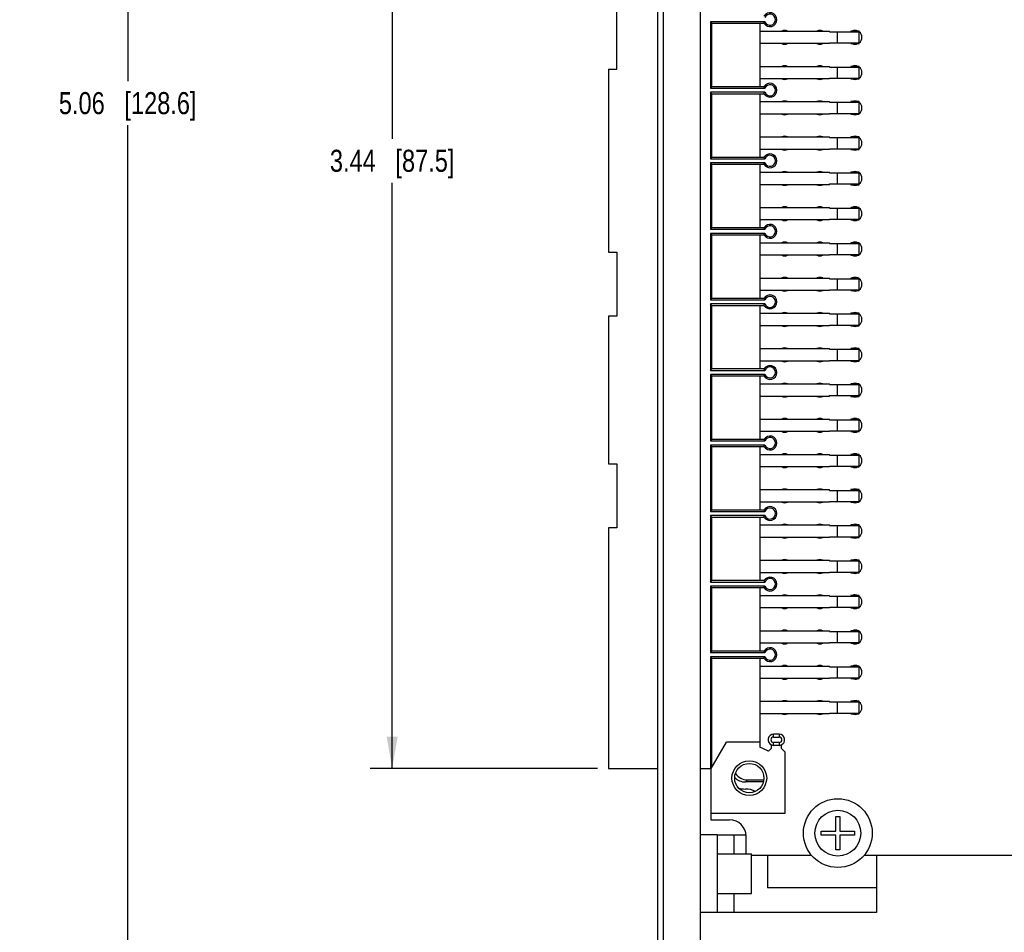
# Model space of a CAD drawing. Header units: inches. Extents: x 0 to 34, y 0 to 22.
# Tile 31 of 43: x 11.6 to 17.1, y 7.4 to 12.6. Entities that reach past the tile are written whole.
import ezdxf

# ---------------------------------------------------------------- set-up
doc = ezdxf.new("R2010")
doc.units = ezdxf.units.IN
doc.header["$LTSCALE"] = 1.87
doc.header["$MEASUREMENT"] = 0
doc.layers.get('0').update_dxf_attribs({"linetype": 'CONTINUOUS'})
doc.layers.add('02___PRT_ALL_AXES', color=7, linetype='CONTINUOUS')
doc.layers.add('DIMENSIONS', color=7, linetype='CONTINUOUS')
doc.styles.get("Standard").update_dxf_attribs({"font": 'txt', "width": 0.8})
doc.dimstyles.new('DIMSTYLE_4', dxfattribs={"dimtxt": 0.125, "dimasz": 0.18, "dimexe": 0.125, "dimexo": 0.0625, "dimgap": 0.0625, "dimtad": 0, "dimtih": 1, "dimtoh": 1, "dimlfac": 0.5, "dimzin": 4, "dimdsep": 46, "dimtxsty": 'STANDARD', "dimblk": '_FILLED', "dimblk1": '_FILLED', "dimblk2": '_FILLED', "dimcen": 0.09, "dimadec": 0, "dimazin": 0, "dimtp": 0.001, "dimtm": 0.001, "dimtfac": 1, "dimtofl": 0, "dimtmove": 0, "dimatfit": 3, "dimldrblk": '_FILLED', "dimfxl": 1, "dimtolj": 1, "dimtzin": 4, "dimarcsym": 0})

# ---------------------------------------------------------------- blocks, each defined once
blk = doc.blocks.new('_FILLED')
at = {"color": 0, "linetype": 'BYBLOCK'}
blk.add_solid([(0, 0), (-1, 0.174), (-1, -0.174)], dxfattribs=at)
blk = doc.blocks.new('*D28')
at = {"layer": 'DIMENSIONS', "color": 2, "linetype": 'CONTINUOUS'}
for p, q in [((14.8295, 15.2646), (13.5406, 15.2646)), ((13.6656, 15.2646), (13.6656, 11.9448)), ((13.6656, 8.3749), (13.6656, 11.6948)), ((14.8295, 8.3749), (13.5406, 8.3749))]:
    blk.add_line(p, q, dxfattribs=at)
at = {"layer": 'DIMENSIONS', "color": 2, "linetype": 'CONTINUOUS', "xscale": 0.18, "yscale": 0.18, "zscale": 0.18}
for p, rotation in [((13.6656, 15.2646), 90), ((13.6656, 8.3749), 270)]:
    blk.add_blockref('_FILLED', p, dxfattribs=dict(at, rotation=rotation))
at = {"layer": 'DIMENSIONS', "color": 2, "linetype": 'CONTINUOUS', "insert": (13.6656, 11.8823), "char_height": 0.125, "width": 1.125, "attachment_point": 2, "line_spacing_factor": 0.9}
blk.add_mtext('3.44{\\Ftxt.shx;\\W1.000000;\\H0.125000; }[87.5]', dxfattribs=at)
blk = doc.blocks.new('*D32')
at = {"layer": 'DIMENSIONS', "color": 2, "linetype": 'CONTINUOUS'}
for p, q in [((29.0204, 12.4067), (29.0204, 5.1308)), ((14.4156, 6.701), (14.4156, 5.1308)), ((14.4156, 5.2558), (21.043, 5.2558)), ((29.0204, 5.2558), (22.393, 5.2558))]:
    blk.add_line(p, q, dxfattribs=at)
at = {"layer": 'DIMENSIONS', "color": 2, "linetype": 'CONTINUOUS', "xscale": 0.18, "yscale": 0.18, "zscale": 0.18, "rotation": 180}
blk.add_blockref('_FILLED', (14.4156, 5.2558), dxfattribs=at)
at = {"layer": 'DIMENSIONS', "color": 2, "linetype": 'CONTINUOUS', "xscale": 0.18, "yscale": 0.18, "zscale": 0.18}
blk.add_blockref('_FILLED', (29.0204, 5.2558), dxfattribs=at)
at = {"layer": 'DIMENSIONS', "color": 2, "linetype": 'CONTINUOUS', "insert": (21.718, 5.3183), "char_height": 0.125, "width": 1.225, "attachment_point": 2, "line_spacing_factor": 0.9}
blk.add_mtext('7.30{\\Ftxt.shx;\\W1.000000;\\H0.125000; }[185.5]', dxfattribs=at)
blk = doc.blocks.new('*D36')
at = {"layer": 'DIMENSIONS', "color": 2, "linetype": 'CONTINUOUS'}
for p, q in [((15.1407, 16.8838), (12.0406, 16.8838)), ((12.1656, 16.8838), (12.1656, 12.2717)), ((12.1656, 6.7558), (12.1656, 12.0217)), ((15.1407, 6.7558), (12.0406, 6.7558))]:
    blk.add_line(p, q, dxfattribs=at)
at = {"layer": 'DIMENSIONS', "color": 2, "linetype": 'CONTINUOUS', "xscale": 0.18, "yscale": 0.18, "zscale": 0.18}
for p, rotation in [((12.1656, 16.8838), 90), ((12.1656, 6.7558), 270)]:
    blk.add_blockref('_FILLED', p, dxfattribs=dict(at, rotation=rotation))
at = {"layer": 'DIMENSIONS', "color": 2, "linetype": 'CONTINUOUS', "insert": (12.1656, 12.2092), "char_height": 0.125, "width": 1.225, "attachment_point": 2, "line_spacing_factor": 0.9}
blk.add_mtext('5.06{\\Ftxt.shx;\\W1.000000;\\H0.125000; }[128.6]', dxfattribs=at)

msp = doc.modelspace()

# ---------------------------------------------------------------- linework, layer by layer
at = {"color": 7, "linetype": 'CONTINUOUS'}
for p, q in [((15.2032, 16.8838), (15.2032, 6.7558)), ((15.4132, 16.8838), (15.4132, 6.7558)), ((15.1732, 6.7758), (15.1732, 16.8638)), ((14.9392, 12.3387), (14.9392, 12.7009)), ((15.4707, 12.608), (15.4707, 12.2316)), ((15.4786, 12.6001), (15.4707, 12.608)), ((15.7793, 12.608), (15.4707, 12.608)), ((15.4786, 12.2394), (15.4786, 12.6001)), ((15.4786, 12.6001), (15.7744, 12.6001)), ((15.7502, 12.6001), (15.7502, 12.2394)), ((15.7744, 12.6001), (15.7793, 12.608)), ((15.7502, 12.5552), (16.1463, 12.5552)), ((16.1463, 12.5513), (16.1463, 12.5552)), ((16.1463, 12.5513), (16.3148, 12.5513)), ((16.1888, 12.5513), (16.1888, 12.4883)), ((16.2676, 12.5552), (16.2676, 12.5513)), ((16.3148, 12.5552), (16.2676, 12.5552)), ((16.3148, 12.4843), (16.3148, 12.5552)), ((16.1463, 12.4843), (15.7502, 12.4843)), ((16.1463, 12.4843), (16.1463, 12.4883)), ((16.1463, 12.4883), (16.3148, 12.4883)), ((16.2676, 12.4883), (16.2676, 12.4843)), ((16.2676, 12.4843), (16.3148, 12.4843)), ((15.7502, 12.3552), (16.1463, 12.3552)), ((16.1463, 12.3513), (16.1463, 12.3552)), ((16.1463, 12.3513), (16.3148, 12.3513)), ((16.1888, 12.3513), (16.1888, 12.2883)), ((16.2676, 12.3552), (16.2676, 12.3513)), ((16.3148, 12.3552), (16.2676, 12.3552)), ((16.3148, 12.2843), (16.3148, 12.3552)), ((14.892, 12.3387), (14.892, 11.3009)), ((14.892, 12.3387), (14.9392, 12.3387)), ((16.1463, 12.2843), (16.1463, 12.2883)), ((16.1463, 12.2883), (16.3148, 12.2883)), ((16.2676, 12.2883), (16.2676, 12.2843)), ((15.4707, 12.2316), (15.4786, 12.2394)), ((15.4707, 12.2316), (15.7793, 12.2316)), ((15.7744, 12.2394), (15.4786, 12.2394)), ((16.1463, 12.2843), (15.7502, 12.2843)), ((15.7744, 12.2394), (15.7793, 12.2316)), ((16.2676, 12.2843), (16.3148, 12.2843)), ((15.4707, 12.208), (15.4707, 11.8316)), ((15.4786, 12.2001), (15.4707, 12.208)), ((15.7793, 12.208), (15.4707, 12.208)), ((15.4786, 11.8394), (15.4786, 12.2001)), ((15.4786, 12.2001), (15.7744, 12.2001)), ((15.7502, 12.2001), (15.7502, 11.8394)), ((15.7744, 12.2001), (15.7793, 12.208)), ((15.7502, 12.1552), (16.1463, 12.1552)), ((16.1463, 12.1513), (16.1463, 12.1552)), ((16.1463, 12.1513), (16.3148, 12.1513)), ((16.1888, 12.1513), (16.1888, 12.0883)), ((16.2676, 12.1552), (16.2676, 12.1513)), ((16.3148, 12.1552), (16.2676, 12.1552)), ((16.3148, 12.0843), (16.3148, 12.1552)), ((16.1463, 12.0843), (15.7502, 12.0843)), ((16.1463, 12.0843), (16.1463, 12.0883)), ((16.1463, 12.0883), (16.3148, 12.0883)), ((16.2676, 12.0883), (16.2676, 12.0843)), ((16.2676, 12.0843), (16.3148, 12.0843)), ((15.7502, 11.9552), (16.1463, 11.9552)), ((16.1463, 11.9513), (16.1463, 11.9552)), ((16.1463, 11.9513), (16.3148, 11.9513)), ((16.1888, 11.9513), (16.1888, 11.8883)), ((16.2676, 11.9552), (16.2676, 11.9513)), ((16.3148, 11.9552), (16.2676, 11.9552)), ((16.3148, 11.8843), (16.3148, 11.9552)), ((15.4707, 11.8316), (15.4786, 11.8394)), ((15.7744, 11.8394), (15.4786, 11.8394)), ((16.1463, 11.8843), (15.7502, 11.8843)), ((15.7744, 11.8394), (15.7793, 11.8316)), ((16.1463, 11.8843), (16.1463, 11.8883)), ((16.1463, 11.8883), (16.3148, 11.8883)), ((16.2676, 11.8883), (16.2676, 11.8843)), ((16.2676, 11.8843), (16.3148, 11.8843)), ((15.4707, 11.8316), (15.7793, 11.8316)), ((15.4707, 11.808), (15.4707, 11.4316)), ((15.4786, 11.8001), (15.4707, 11.808)), ((15.7793, 11.808), (15.4707, 11.808)), ((15.4786, 11.4394), (15.4786, 11.8001)), ((15.4786, 11.8001), (15.7744, 11.8001)), ((15.7502, 11.8001), (15.7502, 11.4394)), ((15.7744, 11.8001), (15.7793, 11.808)), ((15.7502, 11.7552), (16.1463, 11.7552)), ((16.1463, 11.7513), (16.1463, 11.7552)), ((16.1463, 11.7513), (16.3148, 11.7513)), ((16.1888, 11.7513), (16.1888, 11.6883)), ((16.2676, 11.7552), (16.2676, 11.7513)), ((16.3148, 11.7552), (16.2676, 11.7552)), ((16.3148, 11.6843), (16.3148, 11.7552)), ((16.1463, 11.6843), (15.7502, 11.6843)), ((16.1463, 11.6843), (16.1463, 11.6883)), ((16.1463, 11.6883), (16.3148, 11.6883)), ((16.2676, 11.6883), (16.2676, 11.6843)), ((16.2676, 11.6843), (16.3148, 11.6843)), ((15.7502, 11.5552), (16.1463, 11.5552)), ((16.1463, 11.5513), (16.1463, 11.5552)), ((16.1463, 11.5513), (16.3148, 11.5513)), ((16.1888, 11.5513), (16.1888, 11.4883)), ((16.2676, 11.5552), (16.2676, 11.5513)), ((16.3148, 11.5552), (16.2676, 11.5552)), ((16.3148, 11.4843), (16.3148, 11.5552)), ((16.1463, 11.4843), (15.7502, 11.4843)), ((16.1463, 11.4843), (16.1463, 11.4883)), ((16.1463, 11.4883), (16.3148, 11.4883)), ((16.2676, 11.4883), (16.2676, 11.4843)), ((16.2676, 11.4843), (16.3148, 11.4843)), ((15.4707, 11.4316), (15.4786, 11.4394)), ((15.4707, 11.4316), (15.7793, 11.4316)), ((15.4707, 11.408), (15.4707, 11.0316)), ((15.4786, 11.4001), (15.4707, 11.408)), ((15.7793, 11.408), (15.4707, 11.408)), ((15.7744, 11.4394), (15.4786, 11.4394)), ((15.4786, 11.0394), (15.4786, 11.4001)), ((15.4786, 11.4001), (15.7744, 11.4001)), ((15.7502, 11.4001), (15.7502, 11.0394)), ((15.7744, 11.4394), (15.7793, 11.4316)), ((15.7744, 11.4001), (15.7793, 11.408)), ((15.7502, 11.3552), (16.1463, 11.3552)), ((16.1463, 11.3513), (16.1463, 11.3552)), ((16.1463, 11.3513), (16.3148, 11.3513)), ((16.1888, 11.3513), (16.1888, 11.2883)), ((16.2676, 11.3552), (16.2676, 11.3513)), ((16.3148, 11.3552), (16.2676, 11.3552)), ((16.3148, 11.2843), (16.3148, 11.3552)), ((14.892, 11.3009), (14.9392, 11.3009)), ((14.9392, 11.3009), (14.9392, 10.9387)), ((16.1463, 11.2843), (15.7502, 11.2843)), ((16.1463, 11.2843), (16.1463, 11.2883)), ((16.1463, 11.2883), (16.3148, 11.2883)), ((16.2676, 11.2883), (16.2676, 11.2843)), ((16.2676, 11.2843), (16.3148, 11.2843)), ((15.7502, 11.1552), (16.1463, 11.1552)), ((16.1463, 11.1513), (16.1463, 11.1552)), ((16.1463, 11.1513), (16.3148, 11.1513)), ((16.1888, 11.1513), (16.1888, 11.0883)), ((16.2676, 11.1552), (16.2676, 11.1513)), ((16.3148, 11.1552), (16.2676, 11.1552)), ((16.3148, 11.0843), (16.3148, 11.1552)), ((16.1463, 11.0843), (15.7502, 11.0843)), ((16.1463, 11.0843), (16.1463, 11.0883)), ((16.1463, 11.0883), (16.3148, 11.0883)), ((16.2676, 11.0883), (16.2676, 11.0843)), ((16.2676, 11.0843), (16.3148, 11.0843)), ((15.4707, 11.0316), (15.4786, 11.0394)), ((15.4707, 11.0316), (15.7793, 11.0316)), ((15.4707, 11.008), (15.4707, 10.6316)), ((15.4786, 11.0001), (15.4707, 11.008)), ((15.7793, 11.008), (15.4707, 11.008)), ((15.7744, 11.0394), (15.4786, 11.0394)), ((15.7744, 11.0394), (15.7793, 11.0316)), ((15.7744, 11.0001), (15.7793, 11.008)), ((15.4786, 10.6394), (15.4786, 11.0001)), ((15.4786, 11.0001), (15.7744, 11.0001)), ((15.7502, 11.0001), (15.7502, 10.6394)), ((15.7502, 10.9552), (16.1463, 10.9552)), ((16.1463, 10.9513), (16.1463, 10.9552)), ((16.1463, 10.9513), (16.3148, 10.9513)), ((16.1888, 10.9513), (16.1888, 10.8883)), ((16.2676, 10.9552), (16.2676, 10.9513)), ((16.3148, 10.9552), (16.2676, 10.9552)), ((16.3148, 10.8843), (16.3148, 10.9552)), ((14.892, 10.9387), (14.892, 10.1009)), ((14.9392, 10.9387), (14.892, 10.9387)), ((16.1463, 10.8843), (15.7502, 10.8843)), ((16.1463, 10.8843), (16.1463, 10.8883)), ((16.1463, 10.8883), (16.3148, 10.8883)), ((16.2676, 10.8883), (16.2676, 10.8843)), ((16.2676, 10.8843), (16.3148, 10.8843)), ((15.7502, 10.7552), (16.1463, 10.7552)), ((16.1463, 10.7513), (16.1463, 10.7552)), ((16.1463, 10.7513), (16.3148, 10.7513)), ((16.1888, 10.7513), (16.1888, 10.6883)), ((16.2676, 10.7552), (16.2676, 10.7513)), ((16.3148, 10.7552), (16.2676, 10.7552)), ((16.3148, 10.6843), (16.3148, 10.7552)), ((16.1463, 10.6843), (15.7502, 10.6843)), ((16.1463, 10.6843), (16.1463, 10.6883)), ((16.1463, 10.6883), (16.3148, 10.6883)), ((16.2676, 10.6883), (16.2676, 10.6843)), ((16.2676, 10.6843), (16.3148, 10.6843)), ((15.4707, 10.6316), (15.4786, 10.6394)), ((15.4707, 10.6316), (15.7793, 10.6316)), ((15.7744, 10.6394), (15.4786, 10.6394)), ((15.7744, 10.6394), (15.7793, 10.6316)), ((15.4707, 10.608), (15.4707, 10.2316)), ((15.4786, 10.6001), (15.4707, 10.608)), ((15.7793, 10.608), (15.4707, 10.608)), ((15.4786, 10.2394), (15.4786, 10.6001)), ((15.4786, 10.6001), (15.7744, 10.6001)), ((15.7502, 10.6001), (15.7502, 10.2394)), ((15.7502, 10.5552), (16.1463, 10.5552)), ((15.7744, 10.6001), (15.7793, 10.608)), ((16.1463, 10.5513), (16.1463, 10.5552)), ((16.2676, 10.5552), (16.2676, 10.5513)), ((16.3148, 10.5552), (16.2676, 10.5552)), ((16.3148, 10.4843), (16.3148, 10.5552)), ((16.1463, 10.5513), (16.3148, 10.5513)), ((16.1888, 10.5513), (16.1888, 10.4883)), ((16.1463, 10.4843), (15.7502, 10.4843)), ((16.1463, 10.4843), (16.1463, 10.4883)), ((16.1463, 10.4883), (16.3148, 10.4883)), ((16.2676, 10.4883), (16.2676, 10.4843)), ((16.2676, 10.4843), (16.3148, 10.4843)), ((15.7502, 10.3552), (16.1463, 10.3552)), ((16.1463, 10.3513), (16.1463, 10.3552)), ((16.1463, 10.3513), (16.3148, 10.3513)), ((16.1888, 10.3513), (16.1888, 10.2883)), ((16.2676, 10.3552), (16.2676, 10.3513)), ((16.3148, 10.3552), (16.2676, 10.3552)), ((16.3148, 10.2843), (16.3148, 10.3552)), ((16.1463, 10.2843), (15.7502, 10.2843)), ((16.1463, 10.2843), (16.1463, 10.2883)), ((16.1463, 10.2883), (16.3148, 10.2883)), ((16.2676, 10.2883), (16.2676, 10.2843)), ((16.2676, 10.2843), (16.3148, 10.2843)), ((15.4707, 10.2316), (15.4786, 10.2394)), ((15.4707, 10.2316), (15.7793, 10.2316)), ((15.7744, 10.2394), (15.4786, 10.2394)), ((15.7744, 10.2394), (15.7793, 10.2316)), ((15.4707, 10.208), (15.4707, 9.8316)), ((15.4786, 10.2001), (15.4707, 10.208)), ((15.7793, 10.208), (15.4707, 10.208)), ((15.4786, 9.8394), (15.4786, 10.2001)), ((15.4786, 10.2001), (15.7744, 10.2001)), ((15.7502, 10.2001), (15.7502, 9.8394)), ((15.7744, 10.2001), (15.7793, 10.208)), ((15.7502, 10.1552), (16.1463, 10.1552)), ((16.1463, 10.1513), (16.1463, 10.1552)), ((16.1463, 10.1513), (16.3148, 10.1513)), ((16.1888, 10.1513), (16.1888, 10.0883)), ((16.2676, 10.1552), (16.2676, 10.1513)), ((16.3148, 10.1552), (16.2676, 10.1552)), ((16.3148, 10.0843), (16.3148, 10.1552)), ((14.892, 10.1009), (14.9392, 10.1009)), ((14.9392, 10.1009), (14.9392, 9.7387)), ((16.1463, 10.0843), (15.7502, 10.0843)), ((16.1463, 10.0843), (16.1463, 10.0883)), ((16.1463, 10.0883), (16.3148, 10.0883)), ((16.2676, 10.0883), (16.2676, 10.0843)), ((16.2676, 10.0843), (16.3148, 10.0843)), ((15.7502, 9.9552), (16.1463, 9.9552)), ((16.1463, 9.9513), (16.1463, 9.9552)), ((16.1463, 9.9513), (16.3148, 9.9513)), ((16.1888, 9.9513), (16.1888, 9.8883)), ((16.2676, 9.9552), (16.2676, 9.9513)), ((16.3148, 9.9552), (16.2676, 9.9552)), ((16.3148, 9.8843), (16.3148, 9.9552)), ((16.1463, 9.8843), (15.7502, 9.8843)), ((16.1463, 9.8843), (16.1463, 9.8883)), ((16.1463, 9.8883), (16.3148, 9.8883)), ((16.2676, 9.8883), (16.2676, 9.8843)), ((16.2676, 9.8843), (16.3148, 9.8843)), ((15.4707, 9.8316), (15.4786, 9.8394)), ((15.4707, 9.8316), (15.7793, 9.8316)), ((15.7744, 9.8394), (15.4786, 9.8394)), ((15.7744, 9.8394), (15.7793, 9.8316)), ((15.4707, 9.808), (15.4707, 9.4316)), ((15.4786, 9.8001), (15.4707, 9.808)), ((15.7793, 9.808), (15.4707, 9.808)), ((15.4786, 9.4394), (15.4786, 9.8001)), ((15.4786, 9.8001), (15.7744, 9.8001)), ((15.7502, 9.8001), (15.7502, 9.4394)), ((15.7744, 9.8001), (15.7793, 9.808)), ((14.892, 9.7387), (14.892, 8.3749)), ((14.9392, 9.7387), (14.892, 9.7387)), ((15.7502, 9.7552), (16.1463, 9.7552)), ((16.1463, 9.7513), (16.1463, 9.7552)), ((16.1463, 9.7513), (16.3148, 9.7513)), ((16.1888, 9.7513), (16.1888, 9.6883)), ((16.2676, 9.7552), (16.2676, 9.7513)), ((16.3148, 9.7552), (16.2676, 9.7552)), ((16.3148, 9.6843), (16.3148, 9.7552)), ((16.1463, 9.6843), (15.7502, 9.6843)), ((16.1463, 9.6843), (16.1463, 9.6883)), ((16.1463, 9.6883), (16.3148, 9.6883)), ((16.2676, 9.6883), (16.2676, 9.6843)), ((16.2676, 9.6843), (16.3148, 9.6843)), ((15.7502, 9.5552), (16.1463, 9.5552)), ((16.1463, 9.5513), (16.1463, 9.5552)), ((16.1463, 9.5513), (16.3148, 9.5513)), ((16.1888, 9.5513), (16.1888, 9.4883)), ((16.2676, 9.5552), (16.2676, 9.5513)), ((16.3148, 9.5552), (16.2676, 9.5552)), ((16.3148, 9.4843), (16.3148, 9.5552)), ((15.4707, 9.4316), (15.4786, 9.4394)), ((15.7744, 9.4394), (15.4786, 9.4394)), ((16.1463, 9.4843), (15.7502, 9.4843)), ((15.7744, 9.4394), (15.7793, 9.4316)), ((16.1463, 9.4843), (16.1463, 9.4883)), ((16.1463, 9.4883), (16.3148, 9.4883)), ((16.2676, 9.4883), (16.2676, 9.4843)), ((16.2676, 9.4843), (16.3148, 9.4843)), ((15.4707, 9.4316), (15.7793, 9.4316)), ((15.4707, 9.408), (15.4707, 9.0316)), ((15.4786, 9.4001), (15.4707, 9.408)), ((15.7793, 9.408), (15.4707, 9.408)), ((15.4786, 9.0394), (15.4786, 9.4001)), ((15.4786, 9.4001), (15.7744, 9.4001)), ((15.7502, 9.4001), (15.7502, 9.0394)), ((15.7744, 9.4001), (15.7793, 9.408)), ((15.7502, 9.3552), (16.1463, 9.3552)), ((16.1463, 9.3513), (16.1463, 9.3552)), ((16.1463, 9.3513), (16.3148, 9.3513)), ((16.1888, 9.3513), (16.1888, 9.2883)), ((16.2676, 9.3552), (16.2676, 9.3513)), ((16.3148, 9.3552), (16.2676, 9.3552)), ((16.3148, 9.2843), (16.3148, 9.3552)), ((16.1463, 9.2843), (15.7502, 9.2843)), ((16.1463, 9.2843), (16.1463, 9.2883)), ((16.1463, 9.2883), (16.3148, 9.2883)), ((16.2676, 9.2883), (16.2676, 9.2843)), ((16.2676, 9.2843), (16.3148, 9.2843)), ((15.7502, 9.1552), (16.1463, 9.1552)), ((16.1463, 9.1513), (16.1463, 9.1552)), ((16.1463, 9.1513), (16.3148, 9.1513)), ((16.1888, 9.1513), (16.1888, 9.0883)), ((16.2676, 9.1552), (16.2676, 9.1513)), ((16.3148, 9.1552), (16.2676, 9.1552)), ((16.3148, 9.0843), (16.3148, 9.1552)), ((16.1463, 9.0843), (15.7502, 9.0843)), ((16.1463, 9.0843), (16.1463, 9.0883)), ((16.1463, 9.0883), (16.3148, 9.0883)), ((16.2676, 9.0883), (16.2676, 9.0843)), ((16.2676, 9.0843), (16.3148, 9.0843)), ((15.4707, 9.0316), (15.4786, 9.0394)), ((15.4707, 9.0316), (15.7793, 9.0316)), ((15.4707, 9.008), (15.4707, 8.3749)), ((15.4786, 9.0001), (15.4707, 9.008)), ((15.7793, 9.008), (15.4707, 9.008)), ((15.7744, 9.0394), (15.4786, 9.0394)), ((15.4786, 8.3817), (15.4786, 9.0001)), ((15.4786, 9.0001), (15.7744, 9.0001)), ((15.7502, 9.0001), (15.7502, 8.4961)), ((15.7744, 9.0394), (15.7793, 9.0316)), ((15.7744, 9.0001), (15.7793, 9.008)), ((15.7502, 8.9552), (16.1463, 8.9552)), ((16.1463, 8.9513), (16.1463, 8.9552)), ((16.1463, 8.9513), (16.3148, 8.9513)), ((16.1888, 8.9513), (16.1888, 8.8883)), ((16.2676, 8.9552), (16.2676, 8.9513)), ((16.3148, 8.9552), (16.2676, 8.9552)), ((16.3148, 8.8843), (16.3148, 8.9552)), ((16.1463, 8.8843), (15.7502, 8.8843)), ((16.1463, 8.8843), (16.1463, 8.8883)), ((16.1463, 8.8883), (16.3148, 8.8883)), ((16.2676, 8.8883), (16.2676, 8.8843)), ((16.2676, 8.8843), (16.3148, 8.8843)), ((15.7502, 8.7552), (16.1463, 8.7552)), ((16.1463, 8.7513), (16.1463, 8.7552)), ((16.1463, 8.7513), (16.3148, 8.7513)), ((16.1888, 8.7513), (16.1888, 8.6883)), ((16.2676, 8.7552), (16.2676, 8.7513)), ((16.3148, 8.7552), (16.2676, 8.7552)), ((16.3148, 8.6843), (16.3148, 8.7552)), ((16.1463, 8.6843), (15.7502, 8.6843)), ((16.1463, 8.6843), (16.1463, 8.6883)), ((16.1463, 8.6883), (16.3148, 8.6883)), ((16.2676, 8.6883), (16.2676, 8.6843)), ((16.2676, 8.6843), (16.3148, 8.6843)), ((15.829, 8.5528), (15.829, 8.5686)), ((15.8605, 8.5686), (15.829, 8.5686)), ((15.829, 8.5528), (15.8605, 8.5528)), ((15.8605, 8.5686), (15.8605, 8.5528)), ((15.4746, 8.3749), (15.561, 8.5245)), ((15.7502, 8.5245), (15.561, 8.5245)), ((15.7956, 8.4749), (15.7502, 8.4961)), ((15.8172, 8.4891), (15.8045, 8.4764)), ((15.8172, 8.4891), (15.8172, 8.5079)), ((15.8606, 8.5056), (15.8288, 8.5056)), ((15.829, 8.5056), (15.829, 8.5213)), ((15.8605, 8.5213), (15.829, 8.5213)), ((15.8605, 8.5213), (15.8605, 8.5056)), ((15.8723, 8.5079), (15.8723, 8.4891)), ((15.892, 8.4694), (15.8723, 8.4891)), ((15.892, 8.4694), (15.892, 8.119)), ((14.892, 8.3749), (15.1732, 8.3749)), ((15.4132, 8.3749), (15.4746, 8.3749)), ((15.4732, 8.3749), (15.4732, 8.0838)), ((15.4746, 8.119), (15.4746, 8.3749)), ((15.6811, 8.31), (15.6689, 8.2978)), ((15.7711, 8.2978), (15.6689, 8.2978)), ((15.6811, 8.31), (15.7734, 8.31)), ((15.892, 8.119), (15.4746, 8.119)), ((16.1814, 8.0196), (16.1814, 8.1023)), ((16.1814, 8.1023), (16.205, 8.1023)), ((16.205, 8.1023), (16.205, 8.0196)), ((15.4732, 8.0838), (15.5792, 8.0838)), ((15.5092, 7.9978), (15.4132, 7.9978)), ((15.6732, 7.8898), (15.6732, 7.9898)), ((16.0987, 7.996), (16.0987, 8.0196)), ((16.0987, 8.0196), (16.1814, 8.0196)), ((16.1814, 7.996), (16.0987, 7.996)), ((16.1814, 7.9133), (16.1814, 7.996)), ((16.205, 8.0196), (16.2877, 8.0196)), ((16.205, 7.996), (16.205, 7.9133)), ((16.2877, 7.996), (16.205, 7.996)), ((16.2877, 8.0196), (16.2877, 7.996)), ((15.5092, 7.8898), (15.7032, 7.8898)), ((15.7032, 7.6658), (15.7032, 7.8898)), ((15.7032, 7.8838), (16.0429, 7.8838)), ((15.7952, 7.8838), (15.7952, 7.6978)), ((16.205, 7.9133), (16.1814, 7.9133)), ((16.3435, 7.8838), (28.0552, 7.8838)), ((16.4132, 7.8838), (16.4132, 7.6978)), ((15.5092, 7.6658), (15.7032, 7.6658)), ((15.5092, 7.5578), (15.4132, 7.5578))]:
    msp.add_line(p, q, dxfattribs=at)
at = {"color": 3, "linetype": 'CONTINUOUS'}
for p, q in [((15.5092, 7.9978), (15.5092, 7.5578)), ((15.5092, 7.9978), (15.6727, 7.9978)), ((15.6052, 7.8898), (15.6052, 7.9978)), ((15.6052, 7.5578), (15.6052, 7.6658)), ((16.4132, 7.6978), (16.4132, 7.5578)), ((16.4132, 7.5578), (15.5092, 7.5578))]:
    msp.add_line(p, q, dxfattribs=at)
at = {"color": 7, "linetype": 'CONTINUOUS'}
for centre, radius in [((15.6912, 8.3198), 0.0984), ((15.6912, 8.3198), 0.083), ((16.1932, 8.0078), 0.1949), ((16.1932, 8.0078), 0.1299)]:
    msp.add_circle(centre, radius, dxfattribs=at)
for centre, radius, start, end in [((15.8085, 12.6198), 0.0394, 210, 150), ((15.8085, 12.6198), 0.0315, 202.0243, 157.9757), ((15.8912, 12.5198), 0.039, 65.4732, 114.5268), ((16.0912, 12.5198), 0.039, 65.4732, 114.5268), ((16.2912, 12.5198), 0.039, 65.4732, 114.5268), ((16.2912, 12.5198), 0.039, 305.9367, 54.0633), ((15.8912, 12.5198), 0.039, 245.4732, 294.5268), ((16.0912, 12.5198), 0.039, 245.4732, 294.5268), ((16.2912, 12.5198), 0.039, 245.4732, 294.5268), ((15.8912, 12.3198), 0.039, 65.4732, 114.5268), ((16.0912, 12.3198), 0.039, 65.4732, 114.5268), ((16.2912, 12.3198), 0.039, 65.4732, 114.5268), ((16.2912, 12.3198), 0.039, 305.9367, 54.0633), ((15.8085, 12.2198), 0.0394, 210, 150), ((15.8085, 12.2198), 0.0315, 202.0243, 157.9757), ((15.8912, 12.3198), 0.039, 245.4732, 294.5268), ((16.0912, 12.3198), 0.039, 245.4732, 294.5268), ((16.2912, 12.3198), 0.039, 245.4732, 294.5268), ((15.8912, 12.1198), 0.039, 65.4732, 114.5268), ((16.0912, 12.1198), 0.039, 65.4732, 114.5268), ((16.2912, 12.1198), 0.039, 65.4732, 114.5268), ((16.2912, 12.1198), 0.039, 305.9367, 54.0633), ((15.8912, 12.1198), 0.039, 245.4732, 294.5268), ((16.0912, 12.1198), 0.039, 245.4732, 294.5268), ((16.2912, 12.1198), 0.039, 245.4732, 294.5268), ((15.8912, 11.9198), 0.039, 65.4732, 114.5268), ((16.0912, 11.9198), 0.039, 65.4732, 114.5268), ((16.2912, 11.9198), 0.039, 65.4732, 114.5268), ((16.2912, 11.9198), 0.039, 305.9367, 54.0633), ((15.8085, 11.8198), 0.0394, 210, 150), ((15.8085, 11.8198), 0.0315, 202.0243, 157.9757), ((15.8912, 11.9198), 0.039, 245.4732, 294.5268), ((16.0912, 11.9198), 0.039, 245.4732, 294.5268), ((16.2912, 11.9198), 0.039, 245.4732, 294.5268), ((15.8912, 11.7198), 0.039, 65.4732, 114.5268), ((16.0912, 11.7198), 0.039, 65.4732, 114.5268), ((16.2912, 11.7198), 0.039, 65.4732, 114.5268), ((16.2912, 11.7198), 0.039, 305.9367, 54.0633), ((15.8912, 11.7198), 0.039, 245.4732, 294.5268), ((16.0912, 11.7198), 0.039, 245.4732, 294.5268), ((16.2912, 11.7198), 0.039, 245.4732, 294.5268), ((15.8912, 11.5198), 0.039, 65.4732, 114.5268), ((16.0912, 11.5198), 0.039, 65.4732, 114.5268), ((16.2912, 11.5198), 0.039, 65.4732, 114.5268), ((16.2912, 11.5198), 0.039, 305.9367, 54.0633), ((15.8085, 11.4198), 0.0394, 210, 150), ((15.8085, 11.4198), 0.0315, 202.0243, 157.9757), ((15.8912, 11.5198), 0.039, 245.4732, 294.5268), ((16.0912, 11.5198), 0.039, 245.4732, 294.5268), ((16.2912, 11.5198), 0.039, 245.4732, 294.5268), ((15.8912, 11.3198), 0.039, 65.4732, 114.5268), ((16.0912, 11.3198), 0.039, 65.4732, 114.5268), ((16.2912, 11.3198), 0.039, 65.4732, 114.5268), ((16.2912, 11.3198), 0.039, 305.9367, 54.0633), ((15.8912, 11.3198), 0.039, 245.4732, 294.5268), ((16.0912, 11.3198), 0.039, 245.4732, 294.5268), ((16.2912, 11.3198), 0.039, 245.4732, 294.5268), ((15.8912, 11.1198), 0.039, 65.4732, 114.5268), ((16.0912, 11.1198), 0.039, 65.4732, 114.5268), ((16.2912, 11.1198), 0.039, 65.4732, 114.5268), ((16.2912, 11.1198), 0.039, 305.9367, 54.0633), ((15.8085, 11.0198), 0.0394, 210, 150), ((15.8912, 11.1198), 0.039, 245.4732, 294.5268), ((16.0912, 11.1198), 0.039, 245.4732, 294.5268), ((16.2912, 11.1198), 0.039, 245.4732, 294.5268), ((15.8085, 11.0198), 0.0315, 202.0243, 157.9757), ((15.8912, 10.9198), 0.039, 65.4732, 114.5268), ((16.0912, 10.9198), 0.039, 65.4732, 114.5268), ((16.2912, 10.9198), 0.039, 65.4732, 114.5268), ((16.2912, 10.9198), 0.039, 305.9367, 54.0633), ((15.8912, 10.9198), 0.039, 245.4732, 294.5268), ((16.0912, 10.9198), 0.039, 245.4732, 294.5268), ((16.2912, 10.9198), 0.039, 245.4732, 294.5268), ((15.8912, 10.7198), 0.039, 65.4732, 114.5268), ((16.0912, 10.7198), 0.039, 65.4732, 114.5268), ((16.2912, 10.7198), 0.039, 65.4732, 114.5268), ((16.2912, 10.7198), 0.039, 305.9367, 54.0633), ((15.8912, 10.7198), 0.039, 245.4732, 294.5268), ((16.0912, 10.7198), 0.039, 245.4732, 294.5268), ((16.2912, 10.7198), 0.039, 245.4732, 294.5268), ((15.8085, 10.6198), 0.0394, 210, 150), ((15.8085, 10.6198), 0.0315, 202.0243, 157.9757), ((15.8912, 10.5198), 0.039, 65.4732, 114.5268), ((16.0912, 10.5198), 0.039, 65.4732, 114.5268), ((16.2912, 10.5198), 0.039, 65.4732, 114.5268), ((16.2912, 10.5198), 0.039, 305.9367, 54.0633), ((15.8912, 10.5198), 0.039, 245.4732, 294.5268), ((16.0912, 10.5198), 0.039, 245.4732, 294.5268), ((16.2912, 10.5198), 0.039, 245.4732, 294.5268), ((15.8912, 10.3198), 0.039, 65.4732, 114.5268), ((16.0912, 10.3198), 0.039, 65.4732, 114.5268), ((16.2912, 10.3198), 0.039, 65.4732, 114.5268), ((16.2912, 10.3198), 0.039, 305.9367, 54.0633), ((15.8912, 10.3198), 0.039, 245.4732, 294.5268), ((16.0912, 10.3198), 0.039, 245.4732, 294.5268), ((16.2912, 10.3198), 0.039, 245.4732, 294.5268), ((15.8085, 10.2198), 0.0394, 210, 150), ((15.8085, 10.2198), 0.0315, 202.0243, 157.9757), ((15.8912, 10.1198), 0.039, 65.4732, 114.5268), ((16.0912, 10.1198), 0.039, 65.4732, 114.5268), ((16.2912, 10.1198), 0.039, 65.4732, 114.5268), ((16.2912, 10.1198), 0.039, 305.9367, 54.0633), ((15.8912, 10.1198), 0.039, 245.4732, 294.5268), ((16.0912, 10.1198), 0.039, 245.4732, 294.5268), ((16.2912, 10.1198), 0.039, 245.4732, 294.5268), ((15.8912, 9.9198), 0.039, 65.4732, 114.5268), ((16.0912, 9.9198), 0.039, 65.4732, 114.5268), ((16.2912, 9.9198), 0.039, 65.4732, 114.5268), ((16.2912, 9.9198), 0.039, 305.9367, 54.0633), ((15.8912, 9.9198), 0.039, 245.4732, 294.5268), ((16.0912, 9.9198), 0.039, 245.4732, 294.5268), ((16.2912, 9.9198), 0.039, 245.4732, 294.5268), ((15.8085, 9.8198), 0.0394, 210, 150), ((15.8085, 9.8198), 0.0315, 202.0243, 157.9757), ((15.8912, 9.7198), 0.039, 65.4732, 114.5268), ((16.0912, 9.7198), 0.039, 65.4732, 114.5268), ((16.2912, 9.7198), 0.039, 64.2857, 114.5268), ((16.2912, 9.7198), 0.039, 307.4285, 52.5715), ((15.8912, 9.7198), 0.039, 245.4732, 294.5268), ((16.0912, 9.7198), 0.039, 245.4732, 294.5268), ((16.2912, 9.7198), 0.039, 244.2857, 294.5268), ((15.8912, 9.5198), 0.039, 65.4732, 114.5268), ((16.0912, 9.5198), 0.039, 65.4732, 114.5268), ((16.2912, 9.5198), 0.039, 64.2857, 114.5268), ((16.2912, 9.5198), 0.039, 307.4285, 52.5715), ((15.8085, 9.4198), 0.0394, 210, 150), ((15.8085, 9.4198), 0.0315, 202.0243, 157.9757), ((15.8912, 9.5198), 0.039, 245.4732, 294.5268), ((16.0912, 9.5198), 0.039, 245.4732, 294.5268), ((16.2912, 9.5198), 0.039, 244.2857, 294.5268), ((15.8912, 9.3198), 0.039, 65.4732, 114.5268), ((16.0912, 9.3198), 0.039, 65.4732, 114.5268), ((16.2912, 9.3198), 0.039, 64.2857, 114.5268), ((16.2912, 9.3198), 0.039, 307.4285, 52.5715), ((15.8912, 9.3198), 0.039, 245.4732, 294.5268), ((16.0912, 9.3198), 0.039, 245.4732, 294.5268), ((16.2912, 9.3198), 0.039, 244.2857, 294.5268), ((15.8912, 9.1198), 0.039, 65.4732, 114.5268), ((16.0912, 9.1198), 0.039, 65.4732, 114.5268), ((16.2912, 9.1198), 0.039, 64.2857, 114.5268), ((16.2912, 9.1198), 0.039, 307.4285, 52.5715), ((15.8085, 9.0198), 0.0394, 210, 150), ((15.8085, 9.0198), 0.0315, 202.0243, 157.9757), ((15.8912, 9.1198), 0.039, 245.4732, 294.5268), ((16.0912, 9.1198), 0.039, 245.4732, 294.5268), ((16.2912, 9.1198), 0.039, 244.2857, 294.5268), ((15.8912, 8.9198), 0.039, 65.4732, 114.5268), ((16.0912, 8.9198), 0.039, 65.4732, 114.5268), ((16.2912, 8.9198), 0.039, 64.2857, 114.5268), ((16.2912, 8.9198), 0.039, 307.4285, 52.5715), ((15.8912, 8.9198), 0.039, 245.4732, 294.5268), ((16.0912, 8.9198), 0.039, 245.4732, 294.5268), ((16.2912, 8.9198), 0.039, 244.2857, 294.5268), ((15.8912, 8.7198), 0.039, 65.4732, 114.5268), ((16.0912, 8.7198), 0.039, 65.4732, 114.5268), ((16.2912, 8.7198), 0.039, 64.2857, 114.5268), ((16.2912, 8.7198), 0.039, 307.4285, 52.5715), ((15.8912, 8.7198), 0.039, 245.4732, 294.5268), ((16.0912, 8.7198), 0.039, 245.4732, 294.5268), ((16.2912, 8.7198), 0.039, 244.2857, 294.5268), ((15.829, 8.5371), 0.0315, 90, 247.9757), ((15.829, 8.5371), 0.0157, 90, 270), ((15.8605, 8.5371), 0.0315, 292.0243, 90), ((15.8605, 8.5371), 0.0157, 270, 90), ((15.799, 8.482), 0.00787, 244.8852, 315), ((15.6692, 8.3818), 0.124, 251.3604, 270), ((15.6692, 8.1318), 0.126, 63.4511, 90), ((15.5792, 7.9898), 0.094, 0, 90)]:
    msp.add_arc(centre, radius, start, end, dxfattribs=at)
for centre, start_param in [((15.6695, 8.3821), 3.118036), ((15.6817, 8.3943), 2.966149)]:
    msp.add_ellipse(centre, major_axis=(0.0598, 0.0598), ratio=0.992433, start_param=start_param, end_param=3.923193, dxfattribs=at)
for points in [[(15.8172, 8.5079), (15.8208, 8.5064), (15.8249, 8.5056), (15.8288, 8.5056)], [(15.8606, 8.5056), (15.8646, 8.5056), (15.8686, 8.5064), (15.8723, 8.5079)]]:
    msp.add_open_spline(points, degree=3, dxfattribs=at)
at = {"layer": '02___PRT_ALL_AXES', "color": 7, "linetype": 'CONTINUOUS'}
msp.add_line((16.4132, 7.6978), (15.7952, 7.6978), dxfattribs=at)

# ---------------------------------------------------------------- dimensions: what is measured, and where the dimension line sits
at = {"layer": 'DIMENSIONS', "color": 2, "linetype": 'CONTINUOUS'}
for base, p1, p2, angle, picture, middle in [((12.1656, 6.7558), (15.2032, 16.8838), (15.2032, 6.7558), 270, '*D36', (12.1656, 12.1467)), ((13.6656, 15.2646), (14.892, 8.3749), (14.892, 15.2646), 90, '*D28', (13.6656, 11.8198)), ((14.4156, 5.2558), (29.0204, 12.4692), (14.4156, 6.7635), 180, '*D32', (21.718, 5.2558))]:
    dim = msp.add_linear_dim(base=base, p1=p1, p2=p2, angle=angle, dimstyle='DIMSTYLE_4', dxfattribs=at)
    dim.commit()
    dim.dimension.update_dxf_attribs({"geometry": picture, "text_midpoint": middle, "dimtype": 160})

doc.saveas('drawing.dxf')
